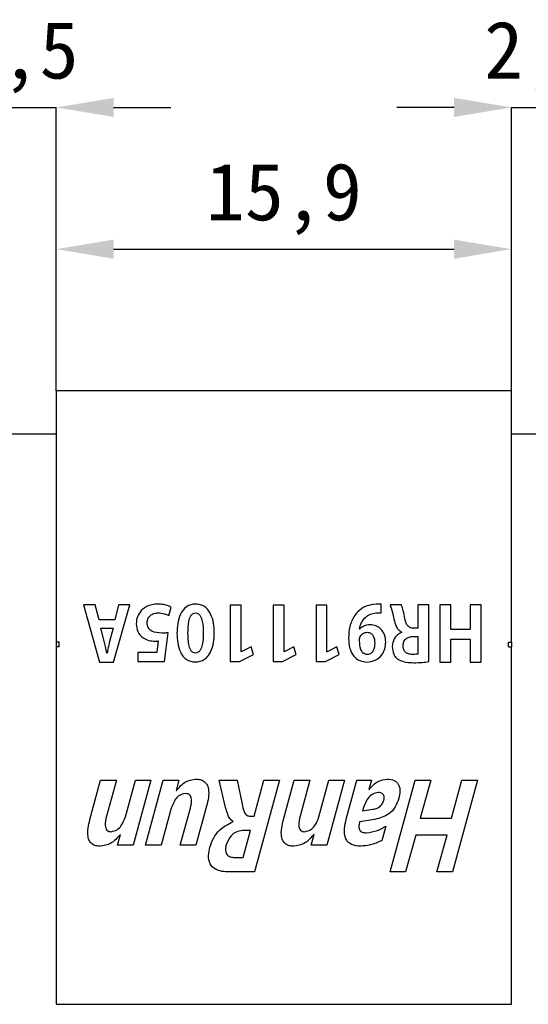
# Model space of a CAD drawing. Header units: millimetres. Extents: x 1690 to 1902, y 2170 to 2414.
# Tile 17 of 35: x 1754 to 1772, y 2296 to 2330. Entities that reach past the tile are written whole.
import ezdxf

# ---------------------------------------------------------------- set-up
doc = ezdxf.new("R2010")
doc.units = ezdxf.units.MM
doc.styles.add('黑体高度2mm', font='simhei.ttf', dxfattribs={"height": 2})
doc.dimstyles.new('红色高度2mm', dxfattribs={"dimtxt": 2, "dimasz": 2, "dimexe": 0, "dimexo": 0, "dimtad": 1, "dimdec": 1, "dimtxsty": '黑体高度2mm', "dimcen": 2.5, "dimclrd": 1, "dimclre": 1, "dimclrt": 1, "dimadec": 0, "dimazin": 0, "dimtfac": 1, "dimtdec": 1, "dimtmove": 0, "dimatfit": 3, "dimfxl": 1, "dimarcsym": 0})

# ---------------------------------------------------------------- blocks, each defined once
blk = doc.blocks.new('*D16')
at = {"color": 1, "lineweight": -2, "transparency": 16777216}
for p, q in [((1750.658, 2327.095), (1748.658, 2327.095)), ((1752.658, 2317.204), (1752.658, 2327.095)), ((1752.658, 2327.095), (1755.178, 2327.095)), ((1755.178, 2317.204), (1755.178, 2327.095)), ((1757.178, 2327.095), (1759.178, 2327.095))]:
    blk.add_line(p, q, dxfattribs=at)
at = {"color": 1, "transparency": 16777216}
for points in [[(1750.658, 2327.428), (1750.658, 2326.761), (1752.658, 2327.095)], [(1757.178, 2327.428), (1757.178, 2326.761), (1755.178, 2327.095)]]:
    blk.add_solid(points, dxfattribs=at)
at = {"layer": 'Defpoints', "color": 0, "transparency": 16777216}
for p in [(1755.178, 2327.095), (1752.658, 2317.204), (1755.178, 2317.204)]:
    blk.add_point(p, dxfattribs=at)
at = {"color": 1, "transparency": 16777216, "insert": (1753.918, 2328.843), "char_height": 2, "attachment_point": 5, "style": '黑体高度2mm'}
blk.add_mtext('2,5', dxfattribs=at)
blk = doc.blocks.new('*D17')
at = {"color": 1, "lineweight": -2, "transparency": 16777216}
for p, q in [((1755.178, 2317.204), (1755.178, 2322.15)), ((1757.178, 2322.15), (1769.058, 2322.15)), ((1771.058, 2317.204), (1771.058, 2322.15))]:
    blk.add_line(p, q, dxfattribs=at)
at = {"color": 1, "transparency": 16777216}
for points in [[(1757.178, 2322.483), (1757.178, 2321.816), (1755.178, 2322.15)], [(1769.058, 2322.483), (1769.058, 2321.816), (1771.058, 2322.15)]]:
    blk.add_solid(points, dxfattribs=at)
at = {"layer": 'Defpoints', "color": 0, "transparency": 16777216}
for p in [(1771.058, 2322.15), (1755.178, 2317.204), (1771.058, 2317.204)]:
    blk.add_point(p, dxfattribs=at)
at = {"color": 1, "transparency": 16777216, "insert": (1763.118, 2323.898), "char_height": 2, "attachment_point": 5, "style": '黑体高度2mm'}
blk.add_mtext('15,9', dxfattribs=at)
blk = doc.blocks.new('*D18')
at = {"color": 1, "lineweight": -2, "transparency": 16777216}
for p, q in [((1769.058, 2327.095), (1767.058, 2327.095)), ((1771.058, 2317.204), (1771.058, 2327.095)), ((1771.058, 2327.095), (1773.235, 2327.095)), ((1773.235, 2317.424), (1773.235, 2327.095)), ((1775.235, 2327.095), (1777.235, 2327.095))]:
    blk.add_line(p, q, dxfattribs=at)
at = {"color": 1, "transparency": 16777216}
for points in [[(1769.058, 2327.428), (1769.058, 2326.761), (1771.058, 2327.095)], [(1775.235, 2327.428), (1775.235, 2326.761), (1773.235, 2327.095)]]:
    blk.add_solid(points, dxfattribs=at)
at = {"layer": 'Defpoints', "color": 0, "transparency": 16777216}
for p in [(1773.235, 2327.095), (1773.235, 2317.424), (1771.058, 2317.204)]:
    blk.add_point(p, dxfattribs=at)
at = {"color": 1, "transparency": 16777216, "insert": (1772.147, 2328.843), "char_height": 2, "attachment_point": 5, "style": '黑体高度2mm'}
blk.add_mtext('2,2', dxfattribs=at)

msp = doc.modelspace()

# ---------------------------------------------------------------- linework, layer by layer
at = {"color": 7, "linetype": 'Continuous', "lineweight": 25}
for p, q in [((1755.178, 2317.204), (1755.178, 2308.441)), ((1771.058, 2317.204), (1755.178, 2317.204)), ((1771.058, 2308.441), (1771.058, 2317.204)), ((1752.658, 2315.704), (1755.178, 2315.704)), ((1771.058, 2315.704), (1774.185, 2315.704)), ((1756.536, 2309.743), (1756.132, 2309.743)), ((1756.132, 2309.743), (1756.692, 2307.745)), ((1756.679, 2309.214), (1756.536, 2309.743)), ((1757.177, 2307.745), (1757.745, 2309.743)), ((1757.354, 2309.743), (1757.216, 2309.214)), ((1757.745, 2309.743), (1757.354, 2309.743)), ((1759.107, 2309.372), (1759.183, 2309.664)), ((1760.037, 2309.461), (1760.039, 2309.461)), ((1760.042, 2309.767), (1760.042, 2309.767)), ((1761.25, 2309.73), (1761.25, 2307.77)), ((1761.628, 2309.73), (1761.25, 2309.73)), ((1761.628, 2308.103), (1761.628, 2309.73)), ((1763.125, 2309.73), (1762.746, 2309.73)), ((1762.746, 2309.73), (1762.746, 2307.77)), ((1763.125, 2308.103), (1763.125, 2309.73)), ((1764.621, 2309.73), (1764.242, 2309.73)), ((1764.242, 2309.73), (1764.242, 2307.77)), ((1764.621, 2308.103), (1764.621, 2309.73)), ((1766.513, 2309.467), (1766.513, 2309.769)), ((1767.218, 2309.738), (1766.824, 2309.738)), ((1768.171, 2309.738), (1767.787, 2309.738)), ((1767.787, 2309.738), (1767.787, 2308.924)), ((1768.171, 2307.762), (1768.171, 2309.738)), ((1768.943, 2309.738), (1768.56, 2309.738)), ((1768.56, 2309.738), (1768.56, 2307.742)), ((1768.943, 2308.876), (1768.943, 2309.738)), ((1770.005, 2309.738), (1769.622, 2309.738)), ((1769.622, 2309.738), (1769.622, 2308.876)), ((1770.005, 2307.742), (1770.005, 2309.738)), ((1757.216, 2309.214), (1756.679, 2309.214)), ((1756.854, 2308.468), (1756.734, 2308.928)), ((1756.734, 2308.928), (1757.161, 2308.928)), ((1757.161, 2308.928), (1757.041, 2308.465)), ((1758.958, 2307.769), (1759.078, 2308.766)), ((1765.76, 2308.891), (1765.752, 2308.893)), ((1767.237, 2308.792), (1767.236, 2308.784)), ((1767.787, 2308.924), (1767.657, 2308.924)), ((1769.622, 2308.876), (1768.943, 2308.876)), ((1755.278, 2308.441), (1755.178, 2308.441)), ((1755.178, 2308.441), (1755.178, 2308.278)), ((1755.278, 2308.278), (1755.278, 2308.441)), ((1758.737, 2308.48), (1758.685, 2308.08)), ((1767.629, 2308.638), (1767.787, 2308.638)), ((1767.787, 2308.638), (1767.787, 2308.023)), ((1768.943, 2307.742), (1768.943, 2308.542)), ((1768.943, 2308.542), (1769.622, 2308.542)), ((1769.622, 2308.542), (1769.622, 2307.742)), ((1770.958, 2308.441), (1771.058, 2308.441)), ((1770.958, 2308.278), (1770.958, 2308.441)), ((1771.058, 2308.441), (1771.058, 2308.278)), ((1755.178, 2308.278), (1755.178, 2295.804)), ((1755.278, 2308.278), (1755.178, 2308.278)), ((1758.685, 2308.08), (1758.019, 2308.08)), ((1758.019, 2308.08), (1758.019, 2307.769)), ((1761.634, 2308.103), (1761.628, 2308.103)), ((1761.972, 2308.281), (1761.634, 2308.103)), ((1762.056, 2308.007), (1761.972, 2308.281)), ((1763.13, 2308.103), (1763.125, 2308.103)), ((1763.469, 2308.281), (1763.13, 2308.103)), ((1763.552, 2308.007), (1763.469, 2308.281)), ((1764.626, 2308.103), (1764.621, 2308.103)), ((1764.965, 2308.281), (1764.626, 2308.103)), ((1765.048, 2308.007), (1764.965, 2308.281)), ((1770.958, 2308.278), (1771.058, 2308.278)), ((1771.058, 2295.804), (1771.058, 2308.278)), ((1756.692, 2307.745), (1757.177, 2307.745)), ((1756.953, 2308.056), (1756.945, 2308.056)), ((1758.019, 2307.769), (1758.958, 2307.769)), ((1761.25, 2307.77), (1761.576, 2307.77)), ((1761.576, 2307.77), (1762.056, 2308.007)), ((1762.746, 2307.77), (1763.072, 2307.77)), ((1763.072, 2307.77), (1763.552, 2308.007)), ((1764.242, 2307.77), (1764.568, 2307.77)), ((1764.568, 2307.77), (1765.048, 2308.007)), ((1766.031, 2308.008), (1766.031, 2308.007)), ((1768.56, 2307.742), (1768.943, 2307.742)), ((1769.622, 2307.742), (1770.005, 2307.742)), ((1756.352, 2302.247), (1756.727, 2303.622)), ((1756.727, 2303.622), (1757.274, 2303.622)), ((1757.274, 2303.622), (1756.932, 2302.371)), ((1757.588, 2302.342), (1757.937, 2303.622)), ((1758.483, 2303.622), (1757.866, 2301.359)), ((1757.937, 2303.622), (1758.483, 2303.622)), ((1758.296, 2301.359), (1758.913, 2303.622)), ((1758.913, 2303.622), (1759.459, 2303.622)), ((1759.459, 2303.622), (1759.361, 2303.261)), ((1760.864, 2303.622), (1761.491, 2303.622)), ((1761.086, 2302.671), (1760.864, 2303.622)), ((1761.491, 2303.622), (1761.663, 2302.783)), ((1762.085, 2302.373), (1762.425, 2303.622)), ((1762.971, 2303.622), (1762.099, 2300.422)), ((1762.425, 2303.622), (1762.971, 2303.622)), ((1763.104, 2302.247), (1763.479, 2303.622)), ((1763.479, 2303.622), (1764.025, 2303.622)), ((1764.025, 2303.622), (1763.683, 2302.371)), ((1764.34, 2302.342), (1764.688, 2303.622)), ((1765.235, 2303.622), (1764.618, 2301.359)), ((1764.688, 2303.622), (1765.235, 2303.622)), ((1765.294, 2302.265), (1765.664, 2303.622)), ((1765.664, 2303.622), (1766.171, 2303.622)), ((1766.171, 2303.622), (1766.083, 2303.299)), ((1766.821, 2300.422), (1767.693, 2303.622)), ((1767.693, 2303.622), (1768.24, 2303.622)), ((1768.24, 2303.622), (1767.878, 2302.295)), ((1768.971, 2302.295), (1769.332, 2303.622)), ((1769.879, 2303.622), (1769.006, 2300.422)), ((1769.332, 2303.622), (1769.879, 2303.622)), ((1759.361, 2303.261), (1759.369, 2303.261)), ((1766.083, 2303.299), (1766.09, 2303.299)), ((1759.192, 2302.643), (1758.842, 2301.359)), ((1759.505, 2301.359), (1759.858, 2302.651)), ((1760.421, 2302.714), (1760.052, 2301.359)), ((1765.907, 2302.71), (1765.864, 2302.553)), ((1765.864, 2302.553), (1766.227, 2302.608)), ((1761.921, 2302.373), (1762.085, 2302.373)), ((1766.294, 2302.256), (1765.76, 2302.174)), ((1767.878, 2302.295), (1768.971, 2302.295)), ((1761.341, 2302.174), (1761.344, 2302.183)), ((1766.672, 2302.022), (1766.533, 2301.512)), ((1757.32, 2301.359), (1757.422, 2301.734)), ((1757.422, 2301.734), (1757.416, 2301.734)), ((1761.949, 2301.866), (1761.676, 2301.866)), ((1761.693, 2300.93), (1761.949, 2301.866)), ((1764.071, 2301.359), (1764.174, 2301.734)), ((1764.174, 2301.734), (1764.167, 2301.734)), ((1767.718, 2301.71), (1767.367, 2300.422)), ((1768.811, 2301.71), (1767.718, 2301.71)), ((1768.46, 2300.422), (1768.811, 2301.71)), ((1757.866, 2301.359), (1757.32, 2301.359)), ((1758.842, 2301.359), (1758.296, 2301.359)), ((1760.052, 2301.359), (1759.505, 2301.359)), ((1764.618, 2301.359), (1764.071, 2301.359)), ((1761.41, 2300.93), (1761.693, 2300.93)), ((1762.099, 2300.422), (1761.209, 2300.422)), ((1767.367, 2300.422), (1766.821, 2300.422)), ((1769.006, 2300.422), (1768.46, 2300.422)), ((1755.178, 2295.804), (1755.278, 2295.804)), ((1755.278, 2295.804), (1770.958, 2295.804)), ((1770.958, 2295.804), (1771.058, 2295.804))]:
    msp.add_line(p, q, dxfattribs=at)
for points, knots in [([(1758.714, 2309.767), (1758.607, 2309.758), (1758.395, 2309.739), (1758.143, 2309.568), (1757.991, 2309.334), (1757.974, 2309.168), (1757.966, 2309.084)], [0, 0, 0, 0, 0.280541, 0.559686, 0.779779, 1, 1, 1, 1]), ([(1758.349, 2309.115), (1758.356, 2309.169), (1758.369, 2309.278), (1758.479, 2309.392), (1758.607, 2309.451), (1758.692, 2309.458), (1758.734, 2309.461)], [0, 0, 0, 0, 0.27979, 0.558425, 0.779137, 1, 1, 1, 1]), ([(1759.183, 2309.664), (1759.098, 2309.698), (1758.947, 2309.758), (1758.785, 2309.764), (1758.714, 2309.767)], [0, 0, 0, 0, 0.559375, 1, 1, 1, 1]), ([(1758.734, 2309.461), (1758.807, 2309.455), (1758.936, 2309.446), (1759.055, 2309.394), (1759.107, 2309.372)], [0, 0, 0, 0, 0.559793, 1, 1, 1, 1]), ([(1760.042, 2309.767), (1759.985, 2309.763), (1759.872, 2309.754), (1759.665, 2309.653), (1759.491, 2309.417), (1759.402, 2309.087), (1759.394, 2308.861), (1759.39, 2308.748)], [0, 0, 0, 0, 0.125253, 0.250318, 0.498775, 0.749127, 1, 1, 1, 1]), ([(1759.773, 2308.756), (1759.776, 2308.893), (1759.781, 2309.098), (1759.847, 2309.328), (1759.934, 2309.441), (1760.003, 2309.454), (1760.037, 2309.461)], [0, 0, 0, 0, 0.501399, 0.751491, 0.87626, 1, 1, 1, 1]), ([(1760.039, 2309.461), (1760.073, 2309.454), (1760.142, 2309.441), (1760.229, 2309.327), (1760.296, 2309.097), (1760.302, 2308.893), (1760.306, 2308.756)], [0, 0, 0, 0, 0.1237979, 0.2485478, 0.4985862, 1, 1, 1, 1]), ([(1760.69, 2308.764), (1760.686, 2308.875), (1760.678, 2309.098), (1760.595, 2309.368), (1760.486, 2309.563), (1760.363, 2309.68), (1760.209, 2309.751), (1760.098, 2309.762), (1760.042, 2309.767)], [0, 0, 0, 0, 0.250257, 0.500159, 0.625232, 0.750101, 0.874953, 1, 1, 1, 1]), ([(1766.513, 2309.769), (1766.395, 2309.766), (1766.161, 2309.76), (1765.821, 2309.634), (1765.558, 2309.359), (1765.397, 2308.99), (1765.382, 2308.713), (1765.375, 2308.575)], [0, 0, 0, 0, 0.187059, 0.373512, 0.559687, 0.779598, 1, 1, 1, 1]), ([(1765.752, 2308.893), (1765.773, 2308.971), (1765.815, 2309.128), (1765.954, 2309.312), (1766.134, 2309.424), (1766.26, 2309.447), (1766.322, 2309.459)], [0, 0, 0, 0, 0.2801523, 0.5598189, 0.7796978, 1, 1, 1, 1]), ([(1766.322, 2309.459), (1766.358, 2309.463), (1766.421, 2309.469), (1766.485, 2309.468), (1766.513, 2309.467)], [0, 0, 0, 0, 0.560334, 1, 1, 1, 1]), ([(1766.824, 2309.738), (1766.855, 2309.636), (1766.912, 2309.453), (1766.954, 2309.267), (1766.972, 2309.185)], [0, 0, 0, 0, 0.559673, 1, 1, 1, 1]), ([(1767.343, 2309.263), (1767.325, 2309.354), (1767.294, 2309.515), (1767.242, 2309.67), (1767.218, 2309.738)], [0, 0, 0, 0, 0.560262, 1, 1, 1, 1]), ([(1758.857, 2308.754), (1758.736, 2308.761), (1758.585, 2308.769), (1758.441, 2308.873), (1758.366, 2308.966), (1758.356, 2309.055), (1758.349, 2309.115)], [0, 0, 0, 0, 0.499107, 0.624861, 0.750513, 1, 1, 1, 1]), ([(1766.972, 2309.185), (1766.997, 2309.096), (1767.032, 2308.971), (1767.139, 2308.841), (1767.204, 2308.808), (1767.237, 2308.792)], [0, 0, 0, 0, 0.559471, 0.779761, 1, 1, 1, 1]), ([(1767.657, 2308.924), (1767.608, 2308.927), (1767.51, 2308.933), (1767.383, 2309.067), (1767.358, 2309.189), (1767.343, 2309.263)], [0, 0, 0, 0, 0.280135, 0.558087, 1, 1, 1, 1]), ([(1757.966, 2309.084), (1757.975, 2308.989), (1757.994, 2308.798), (1758.18, 2308.591), (1758.404, 2308.487), (1758.553, 2308.477), (1758.628, 2308.472)], [0, 0, 0, 0, 0.280249, 0.558502, 0.779135, 1, 1, 1, 1]), ([(1759.078, 2308.766), (1759.037, 2308.762), (1758.963, 2308.755), (1758.889, 2308.754), (1758.857, 2308.754)], [0, 0, 0, 0, 0.559981, 1, 1, 1, 1]), ([(1760.034, 2308.054), (1760, 2308.06), (1759.932, 2308.073), (1759.845, 2308.186), (1759.782, 2308.416), (1759.776, 2308.62), (1759.773, 2308.756)], [0, 0, 0, 0, 0.1238782, 0.2485558, 0.4986332, 1, 1, 1, 1]), ([(1760.029, 2307.748), (1760.086, 2307.752), (1760.199, 2307.762), (1760.356, 2307.835), (1760.48, 2307.954), (1760.595, 2308.15), (1760.677, 2308.425), (1760.685, 2308.651), (1760.69, 2308.764)], [0, 0, 0, 0, 0.125019, 0.249876, 0.374776, 0.499883, 0.749705, 1, 1, 1, 1]), ([(1760.306, 2308.756), (1760.303, 2308.619), (1760.297, 2308.414), (1760.223, 2308.188), (1760.137, 2308.074), (1760.068, 2308.06), (1760.034, 2308.054)], [0, 0, 0, 0, 0.501406, 0.751492, 0.876358, 1, 1, 1, 1]), ([(1766.13, 2309.044), (1766.051, 2309.038), (1765.91, 2309.025), (1765.806, 2308.932), (1765.76, 2308.891)], [0, 0, 0, 0, 0.559766, 1, 1, 1, 1]), ([(1765.778, 2308.633), (1765.794, 2308.656), (1765.826, 2308.703), (1765.908, 2308.767), (1765.981, 2308.777), (1766.026, 2308.784)], [0, 0, 0, 0, 0.280475, 0.561409, 1, 1, 1, 1]), ([(1766.026, 2308.784), (1766.047, 2308.782), (1766.09, 2308.779), (1766.17, 2308.743), (1766.274, 2308.625), (1766.284, 2308.493), (1766.291, 2308.405)], [0, 0, 0, 0, 0.125713, 0.251352, 0.501075, 1, 1, 1, 1]), ([(1766.675, 2308.44), (1766.668, 2308.525), (1766.653, 2308.696), (1766.519, 2308.902), (1766.331, 2309.025), (1766.197, 2309.038), (1766.13, 2309.044)], [0, 0, 0, 0, 0.2806032, 0.5596859, 0.7796821, 1, 1, 1, 1]), ([(1767.236, 2308.784), (1767.183, 2308.756), (1767.076, 2308.701), (1766.931, 2308.533), (1766.908, 2308.378), (1766.895, 2308.283)], [0, 0, 0, 0, 0.280872, 0.561733, 1, 1, 1, 1]), ([(1756.945, 2308.056), (1756.929, 2308.133), (1756.9, 2308.271), (1756.868, 2308.408), (1756.854, 2308.468)], [0, 0, 0, 0, 0.560004, 1, 1, 1, 1]), ([(1757.041, 2308.465), (1757.024, 2308.389), (1756.993, 2308.253), (1756.965, 2308.116), (1756.953, 2308.056)], [0, 0, 0, 0, 0.559996, 1, 1, 1, 1]), ([(1758.628, 2308.472), (1758.648, 2308.472), (1758.685, 2308.472), (1758.721, 2308.477), (1758.737, 2308.48)], [0, 0, 0, 0, 0.55993, 1, 1, 1, 1]), ([(1759.39, 2308.748), (1759.393, 2308.637), (1759.4, 2308.415), (1759.48, 2308.146), (1759.586, 2307.95), (1759.708, 2307.833), (1759.863, 2307.763), (1759.974, 2307.753), (1760.029, 2307.748)], [0, 0, 0, 0, 0.25027, 0.500201, 0.625274, 0.750114, 0.874952, 1, 1, 1, 1]), ([(1765.375, 2308.575), (1765.381, 2308.464), (1765.393, 2308.244), (1765.524, 2307.956), (1765.756, 2307.771), (1765.93, 2307.754), (1766.018, 2307.745)], [0, 0, 0, 0, 0.280936, 0.560706, 0.779864, 1, 1, 1, 1]), ([(1765.758, 2308.487), (1765.757, 2308.515), (1765.756, 2308.565), (1765.772, 2308.612), (1765.778, 2308.633)], [0, 0, 0, 0, 0.560948, 1, 1, 1, 1]), ([(1766.031, 2308.007), (1766.005, 2308.011), (1765.954, 2308.017), (1765.865, 2308.07), (1765.773, 2308.231), (1765.764, 2308.385), (1765.758, 2308.487)], [0, 0, 0, 0, 0.125355, 0.25053, 0.499781, 1, 1, 1, 1]), ([(1766.018, 2307.745), (1766.118, 2307.757), (1766.319, 2307.78), (1766.536, 2307.974), (1766.655, 2308.204), (1766.668, 2308.361), (1766.675, 2308.44)], [0, 0, 0, 0, 0.279895, 0.558874, 0.779279, 1, 1, 1, 1]), ([(1767.278, 2308.318), (1767.283, 2308.368), (1767.293, 2308.469), (1767.391, 2308.579), (1767.511, 2308.631), (1767.59, 2308.636), (1767.629, 2308.638)], [0, 0, 0, 0, 0.279771, 0.558655, 0.779025, 1, 1, 1, 1]), ([(1766.291, 2308.405), (1766.283, 2308.316), (1766.272, 2308.183), (1766.176, 2308.056), (1766.097, 2308.015), (1766.053, 2308.01), (1766.031, 2308.008)], [0, 0, 0, 0, 0.499167, 0.748965, 0.874392, 1, 1, 1, 1]), ([(1766.895, 2308.283), (1766.906, 2308.193), (1766.922, 2308.058), (1767.018, 2307.902), (1767.164, 2307.792), (1767.386, 2307.732), (1767.565, 2307.725), (1767.655, 2307.721)], [0, 0, 0, 0, 0.24965, 0.37465, 0.4995, 0.749869, 1, 1, 1, 1]), ([(1767.611, 2308.008), (1767.563, 2308.011), (1767.467, 2308.019), (1767.341, 2308.087), (1767.287, 2308.204), (1767.281, 2308.28), (1767.278, 2308.318)], [0, 0, 0, 0, 0.280275, 0.559337, 0.779033, 1, 1, 1, 1]), ([(1767.787, 2308.023), (1767.755, 2308.018), (1767.696, 2308.007), (1767.637, 2308.008), (1767.611, 2308.008)], [0, 0, 0, 0, 0.559589, 1, 1, 1, 1]), ([(1767.655, 2307.721), (1767.752, 2307.723), (1767.925, 2307.727), (1768.096, 2307.751), (1768.171, 2307.762)], [0, 0, 0, 0, 0.560004, 1, 1, 1, 1]), ([(1759.369, 2303.261), (1759.47, 2303.38), (1759.651, 2303.591), (1759.921, 2303.64), (1760.04, 2303.661)], [0, 0, 0, 0, 0.561419, 1, 1, 1, 1]), ([(1760.04, 2303.661), (1760.091, 2303.659), (1760.194, 2303.654), (1760.34, 2303.593), (1760.444, 2303.473), (1760.504, 2303.274), (1760.494, 2303.013), (1760.446, 2302.814), (1760.421, 2302.714)], [0, 0, 0, 0, 0.125201, 0.24998, 0.374434, 0.499386, 0.749318, 1, 1, 1, 1]), ([(1766.09, 2303.299), (1766.189, 2303.409), (1766.365, 2303.606), (1766.624, 2303.644), (1766.738, 2303.661)], [0, 0, 0, 0, 0.560615, 1, 1, 1, 1]), ([(1766.738, 2303.661), (1766.817, 2303.655), (1766.935, 2303.645), (1767.063, 2303.551), (1767.151, 2303.422), (1767.184, 2303.223), (1767.149, 2303.072), (1767.132, 2302.996)], [0, 0, 0, 0, 0.24939, 0.374645, 0.499851, 0.749085, 1, 1, 1, 1]), ([(1759.679, 2303.154), (1759.609, 2303.14), (1759.468, 2303.112), (1759.29, 2302.918), (1759.229, 2302.747), (1759.192, 2302.643)], [0, 0, 0, 0, 0.278447, 0.559097, 1, 1, 1, 1]), ([(1759.858, 2302.651), (1759.884, 2302.756), (1759.916, 2302.888), (1759.881, 2303.046), (1759.833, 2303.113), (1759.759, 2303.15), (1759.705, 2303.152), (1759.679, 2303.154)], [0, 0, 0, 0, 0.499752, 0.62512, 0.749809, 0.874647, 1, 1, 1, 1]), ([(1766.417, 2303.193), (1766.347, 2303.181), (1766.208, 2303.156), (1766.016, 2302.979), (1765.948, 2302.812), (1765.907, 2302.71)], [0, 0, 0, 0, 0.279203, 0.560109, 1, 1, 1, 1]), ([(1766.227, 2302.608), (1766.274, 2302.618), (1766.37, 2302.637), (1766.524, 2302.73), (1766.574, 2302.848), (1766.604, 2302.92)], [0, 0, 0, 0, 0.281394, 0.562134, 1, 1, 1, 1]), ([(1767.132, 2302.996), (1767.096, 2302.891), (1767.023, 2302.68), (1766.746, 2302.376), (1766.465, 2302.302), (1766.294, 2302.256)], [0, 0, 0, 0, 0.281001, 0.561277, 1, 1, 1, 1]), ([(1766.604, 2302.92), (1766.612, 2302.956), (1766.628, 2303.029), (1766.59, 2303.134), (1766.505, 2303.188), (1766.446, 2303.191), (1766.417, 2303.193)], [0, 0, 0, 0, 0.281024, 0.559324, 0.778983, 1, 1, 1, 1]), ([(1761.344, 2302.183), (1761.303, 2302.216), (1761.221, 2302.284), (1761.145, 2302.461), (1761.109, 2302.591), (1761.086, 2302.671)], [0, 0, 0, 0, 0.277937, 0.558572, 1, 1, 1, 1]), ([(1761.663, 2302.783), (1761.68, 2302.697), (1761.706, 2302.569), (1761.779, 2302.429), (1761.855, 2302.38), (1761.899, 2302.376), (1761.921, 2302.373)], [0, 0, 0, 0, 0.501237, 0.749916, 0.875005, 1, 1, 1, 1]), ([(1756.711, 2301.32), (1756.661, 2301.322), (1756.561, 2301.328), (1756.42, 2301.389), (1756.323, 2301.509), (1756.269, 2301.704), (1756.281, 2301.956), (1756.329, 2302.15), (1756.352, 2302.247)], [0, 0, 0, 0, 0.125178, 0.249844, 0.374341, 0.499305, 0.749322, 1, 1, 1, 1]), ([(1756.932, 2302.371), (1756.904, 2302.26), (1756.869, 2302.122), (1756.898, 2301.955), (1756.939, 2301.878), (1757.014, 2301.832), (1757.07, 2301.829), (1757.099, 2301.827)], [0, 0, 0, 0, 0.500327, 0.6257232, 0.7504682, 0.8748488, 1, 1, 1, 1]), ([(1757.099, 2301.827), (1757.168, 2301.843), (1757.308, 2301.875), (1757.485, 2302.069), (1757.549, 2302.239), (1757.588, 2302.342)], [0, 0, 0, 0, 0.278163, 0.55919, 1, 1, 1, 1]), ([(1763.462, 2301.32), (1763.412, 2301.322), (1763.312, 2301.328), (1763.171, 2301.389), (1763.074, 2301.509), (1763.02, 2301.704), (1763.032, 2301.956), (1763.08, 2302.15), (1763.104, 2302.247)], [0, 0, 0, 0, 0.125178, 0.249844, 0.374341, 0.499305, 0.749322, 1, 1, 1, 1]), ([(1763.683, 2302.371), (1763.656, 2302.26), (1763.621, 2302.122), (1763.649, 2301.955), (1763.69, 2301.878), (1763.765, 2301.832), (1763.822, 2301.829), (1763.85, 2301.827)], [0, 0, 0, 0, 0.500327, 0.625723, 0.750468, 0.874849, 1, 1, 1, 1]), ([(1763.85, 2301.827), (1763.919, 2301.843), (1764.059, 2301.875), (1764.236, 2302.069), (1764.3, 2302.239), (1764.34, 2302.342)], [0, 0, 0, 0, 0.278163, 0.55919, 1, 1, 1, 1]), ([(1765.798, 2301.32), (1765.687, 2301.327), (1765.52, 2301.338), (1765.337, 2301.469), (1765.228, 2301.664), (1765.218, 2301.947), (1765.269, 2302.159), (1765.294, 2302.265)], [0, 0, 0, 0, 0.249408, 0.374354, 0.499313, 0.748934, 1, 1, 1, 1]), ([(1760.54, 2301.288), (1760.578, 2301.398), (1760.654, 2301.617), (1760.907, 2301.958), (1761.177, 2302.092), (1761.341, 2302.174)], [0, 0, 0, 0, 0.280896, 0.561637, 1, 1, 1, 1]), ([(1765.76, 2302.174), (1765.75, 2302.129), (1765.729, 2302.04), (1765.738, 2301.921), (1765.792, 2301.843), (1765.873, 2301.795), (1765.942, 2301.791), (1765.989, 2301.788)], [0, 0, 0, 0, 0.250969, 0.500057, 0.625041, 0.750174, 1, 1, 1, 1]), ([(1765.989, 2301.788), (1766.126, 2301.805), (1766.37, 2301.836), (1766.58, 2301.965), (1766.672, 2302.022)], [0, 0, 0, 0, 0.558905, 1, 1, 1, 1]), ([(1757.416, 2301.734), (1757.31, 2301.61), (1757.121, 2301.387), (1756.836, 2301.34), (1756.711, 2301.32)], [0, 0, 0, 0, 0.560962, 1, 1, 1, 1]), ([(1761.676, 2301.866), (1761.601, 2301.856), (1761.45, 2301.835), (1761.231, 2301.66), (1761.155, 2301.48), (1761.108, 2301.37)], [0, 0, 0, 0, 0.279851, 0.560585, 1, 1, 1, 1]), ([(1764.167, 2301.734), (1764.061, 2301.61), (1763.872, 2301.387), (1763.587, 2301.34), (1763.462, 2301.32)], [0, 0, 0, 0, 0.560962, 1, 1, 1, 1]), ([(1761.209, 2300.422), (1761.125, 2300.425), (1760.957, 2300.432), (1760.711, 2300.506), (1760.512, 2300.705), (1760.474, 2300.999), (1760.518, 2301.192), (1760.54, 2301.288)], [0, 0, 0, 0, 0.18762, 0.374628, 0.560005, 0.779109, 1, 1, 1, 1]), ([(1761.108, 2301.37), (1761.096, 2301.317), (1761.071, 2301.211), (1761.094, 2301.066), (1761.171, 2300.985), (1761.272, 2300.936), (1761.355, 2300.932), (1761.41, 2300.93)], [0, 0, 0, 0, 0.250973, 0.499234, 0.624192, 0.74954, 1, 1, 1, 1]), ([(1766.533, 2301.512), (1766.401, 2301.455), (1766.166, 2301.352), (1765.91, 2301.33), (1765.798, 2301.32)], [0, 0, 0, 0, 0.559592, 1, 1, 1, 1])]:
    msp.add_open_spline(points, degree=3, knots=knots, dxfattribs=at)

# ---------------------------------------------------------------- dimensions: what is measured, and where the dimension line sits
at = {"color": 3}
for base, p1, p2, picture, middle in [((1755.178, 2327.095), (1752.658, 2317.204), (1755.178, 2317.204), '*D16', (1753.918, 2327.095)), ((1773.235, 2327.095), (1771.058, 2317.204), (1773.235, 2317.424), '*D18', (1772.147, 2327.095))]:
    dim = msp.add_linear_dim(base=base, p1=p1, p2=p2, dimstyle='红色高度2mm', dxfattribs=at)
    dim.commit()
    dim.dimension.update_dxf_attribs({"geometry": picture, "text_midpoint": middle, "dimtype": 160})
dim = msp.add_linear_dim(base=(1771.058, 2322.15), p1=(1755.178, 2317.204), p2=(1771.058, 2317.204), dimstyle='红色高度2mm', dxfattribs=at)
dim.commit()
dim.dimension.update_dxf_attribs({"geometry": '*D17', "text_midpoint": (1763.118, 2323.898)})

doc.saveas('drawing.dxf')
